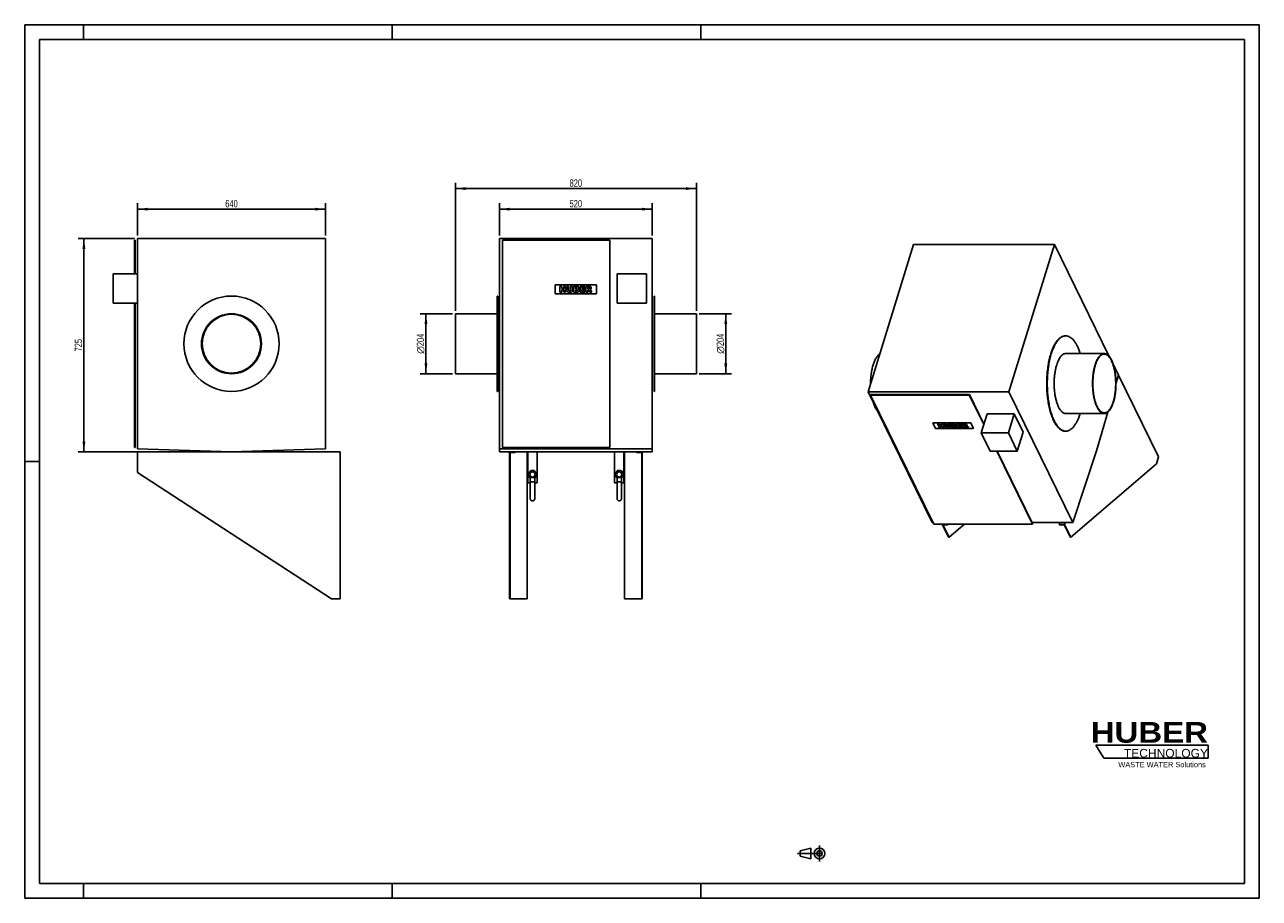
# Model space of a CAD drawing. Header units: millimetres. Extents: x 0 to 4200, y 0 to 2970.
import ezdxf

# ---------------------------------------------------------------- set-up
doc = ezdxf.new("R2010")
doc.units = ezdxf.units.MM
doc.header["$LTSCALE"] = 231
doc.linetypes.add('CENTER', pattern=[0.6, 0.375, -0.075, 0.075, -0.075])
doc.layers.get('0').update_dxf_attribs({"linetype": 'CONTINUOUS'})
for name, color, linetype in [('_2D-BEM', 7, 'CONTINUOUS'), ('_ACHSEN', 7, 'CONTINUOUS'), ('_KURVEN', 7, 'CONTINUOUS'), ('HUBER_Logo_BL0', 7, 'CONTINUOUS')]:
    doc.layers.add(name, color=color, linetype=linetype)
doc.styles.get("Standard").update_dxf_attribs({"font": 'txt', "width": 0.7})
doc.styles.add('TEXTSTYLE_2', font='ariblk.ttf')
doc.styles.add('TEXTSTYLE_3', font='arial.ttf')
doc.styles.add('TEXTSTYLE_4', font='gdt')
doc.dimstyles.new('DIMSTYLE_1', dxfattribs={"dimtxt": 25, "dimasz": 35, "dimexe": 2, "dimexo": 1, "dimtad": 1, "dimdec": 1, "dimtxsty": 'STANDARD', "dimblk": '_FILLED', "dimblk1": '_FILLED', "dimblk2": '_FILLED', "dimcen": 0.09, "dimazin": 2, "dimtp": 0.5, "dimtm": 0.5, "dimtfac": 1, "dimtdec": 1, "dimtofl": 0, "dimtmove": 0, "dimatfit": 3, "dimldrblk": '_FILLED', "dimfxl": 1, "dimtolj": 1, "dimarcsym": 0})
doc.dimstyles.new('DIMSTYLE_2', dxfattribs={"dimtxt": 25, "dimasz": 35, "dimexe": 2, "dimexo": 1, "dimtad": 1, "dimdec": 1, "dimtxsty": 'STANDARD', "dimblk": '_FILLED', "dimblk1": '_FILLED', "dimblk2": '_FILLED', "dimcen": 0.09, "dimazin": 2, "dimtp": 0.8, "dimtm": 0.8, "dimtfac": 1, "dimtdec": 1, "dimtofl": 0, "dimtmove": 0, "dimatfit": 3, "dimldrblk": '_FILLED', "dimfxl": 1, "dimtolj": 1, "dimarcsym": 0})

# ---------------------------------------------------------------- blocks, each defined once
blk = doc.blocks.new('HUBER_LOGO_BL0', base_point=(3837.5, 503.7))
at = {"layer": 'HUBER_Logo_BL0', "color": 5, "linetype": 'CONTINUOUS'}
for p, q in [((4026.4, 521), (3643.9, 521)), ((3643.9, 521), (3670.9, 476)), ((4026.4, 521), (4026.4, 476)), ((3670.9, 476), (4026.4, 476))]:
    blk.add_line(p, q, dxfattribs=at)
at = {"layer": 'HUBER_Logo_BL0', "color": 2, "linetype": 'CONTINUOUS', "attachment_point": 3, "line_spacing_factor": 0.78}
for s, insert, char_height, width, style in [('HUBER\\P\\fArial;\\H29.25;TECHNOLOGY ', (4025.4, 599.1), 70.2, 387.672, 'TEXTSTYLE_2'), ('WASTE WATER Solutions', (4018, 463.6), 18, 297.033, 'TEXTSTYLE_3')]:
    blk.add_mtext(s, dxfattribs=dict(at, insert=insert, char_height=char_height, width=width, style=style))
blk = doc.blocks.new('_FILLED')
at = {"color": 0, "linetype": 'BYBLOCK'}
blk.add_solid([(0, 0), (-1, 0.14), (-1, -0.14)], dxfattribs=at)
blk = doc.blocks.new('*D0')
at = {"layer": '_2D-BEM', "color": 2, "linetype": 'CONTINUOUS'}
for p, q in [((1455, 1987.4), (1345, 1987.4)), ((1365, 1987.4), (1365, 1885.4)), ((1365, 1783.4), (1365, 1885.4)), ((1455, 1783.4), (1345, 1783.4))]:
    blk.add_line(p, q, dxfattribs=at)
at = {"layer": '_2D-BEM', "color": 2, "linetype": 'CONTINUOUS', "xscale": 35, "yscale": 35, "zscale": 35}
for p, rotation in [((1365, 1987.4), 90), ((1365, 1783.4), 270)]:
    blk.add_blockref('_FILLED', p, dxfattribs=dict(at, rotation=rotation))
at = {"layer": '_2D-BEM', "color": 2, "linetype": 'CONTINUOUS', "insert": (1333.8, 1885.4), "char_height": 25, "width": 138.393, "attachment_point": 2, "rotation": 90, "line_spacing_factor": 0.9, "style": 'TEXTSTYLE_4'}
blk.add_mtext('{\\fgdt;n}\\ftxt;{\\W0.7;204}', dxfattribs=at)
blk = doc.blocks.new('*D1')
at = {"layer": '_2D-BEM', "color": 2, "linetype": 'CONTINUOUS'}
for p, q in [((2295, 1987.4), (2405, 1987.4)), ((2385, 1987.4), (2385, 1885.4)), ((2385, 1783.4), (2385, 1885.4)), ((2295, 1783.4), (2405, 1783.4))]:
    blk.add_line(p, q, dxfattribs=at)
at = {"layer": '_2D-BEM', "color": 2, "linetype": 'CONTINUOUS', "xscale": 35, "yscale": 35, "zscale": 35}
for p, rotation in [((2385, 1987.4), 90), ((2385, 1783.4), 270)]:
    blk.add_blockref('_FILLED', p, dxfattribs=dict(at, rotation=rotation))
at = {"layer": '_2D-BEM', "color": 2, "linetype": 'CONTINUOUS', "insert": (2353.8, 1885.4), "char_height": 25, "width": 138.393, "attachment_point": 2, "rotation": 90, "line_spacing_factor": 0.9, "style": 'TEXTSTYLE_4'}
blk.add_mtext('{\\fgdt;n}\\ftxt;{\\W0.7;204}', dxfattribs=at)
blk = doc.blocks.new('*D2')
at = {"layer": '_2D-BEM', "color": 2, "linetype": 'CONTINUOUS'}
for p, q in [((1465, 1997.4), (1465, 2432.9)), ((1465, 2412.9), (1875, 2412.9)), ((2285, 2412.9), (1875, 2412.9)), ((2285, 1997.4), (2285, 2432.9))]:
    blk.add_line(p, q, dxfattribs=at)
at = {"layer": '_2D-BEM', "color": 2, "linetype": 'CONTINUOUS', "xscale": 35, "yscale": 35, "zscale": 35, "rotation": 180}
blk.add_blockref('_FILLED', (1465, 2412.9), dxfattribs=at)
at = {"layer": '_2D-BEM', "color": 2, "linetype": 'CONTINUOUS', "xscale": 35, "yscale": 35, "zscale": 35}
blk.add_blockref('_FILLED', (2285, 2412.9), dxfattribs=at)
at = {"layer": '_2D-BEM', "color": 2, "linetype": 'CONTINUOUS', "insert": (1875, 2444.1), "char_height": 25, "width": 88.393, "attachment_point": 2, "line_spacing_factor": 0.9}
blk.add_mtext('820', dxfattribs=at)
blk = doc.blocks.new('*D3')
at = {"layer": '_2D-BEM', "color": 2, "linetype": 'CONTINUOUS'}
for p, q in [((1615, 2252.9), (1615, 2362.9)), ((2135, 2252.9), (2135, 2362.9)), ((1615, 2342.9), (1875, 2342.9)), ((2135, 2342.9), (1875, 2342.9))]:
    blk.add_line(p, q, dxfattribs=at)
at = {"layer": '_2D-BEM', "color": 2, "linetype": 'CONTINUOUS', "xscale": 35, "yscale": 35, "zscale": 35, "rotation": 180}
blk.add_blockref('_FILLED', (1615, 2342.9), dxfattribs=at)
at = {"layer": '_2D-BEM', "color": 2, "linetype": 'CONTINUOUS', "xscale": 35, "yscale": 35, "zscale": 35}
blk.add_blockref('_FILLED', (2135, 2342.9), dxfattribs=at)
at = {"layer": '_2D-BEM', "color": 2, "linetype": 'CONTINUOUS', "insert": (1875, 2374.1), "char_height": 25, "width": 85.714, "attachment_point": 2, "line_spacing_factor": 0.9}
blk.add_mtext('520', dxfattribs=at)
blk = doc.blocks.new('*D4')
at = {"layer": '_2D-BEM', "color": 2, "linetype": 'CONTINUOUS'}
for p, q in [((383.5, 2252.9), (383.5, 2362.9)), ((1023.5, 2252.9), (1023.5, 2362.9)), ((383.5, 2342.9), (703.5, 2342.9)), ((1023.5, 2342.9), (703.5, 2342.9))]:
    blk.add_line(p, q, dxfattribs=at)
at = {"layer": '_2D-BEM', "color": 2, "linetype": 'CONTINUOUS', "xscale": 35, "yscale": 35, "zscale": 35, "rotation": 180}
blk.add_blockref('_FILLED', (383.5, 2342.9), dxfattribs=at)
at = {"layer": '_2D-BEM', "color": 2, "linetype": 'CONTINUOUS', "xscale": 35, "yscale": 35, "zscale": 35}
blk.add_blockref('_FILLED', (1023.5, 2342.9), dxfattribs=at)
at = {"layer": '_2D-BEM', "color": 2, "linetype": 'CONTINUOUS', "insert": (703.5, 2374.1), "char_height": 25, "width": 88.393, "attachment_point": 2, "line_spacing_factor": 0.9}
blk.add_mtext('640', dxfattribs=at)
blk = doc.blocks.new('*D5')
at = {"layer": '_2D-BEM', "color": 2, "linetype": 'CONTINUOUS'}
for p, q in [((373.5, 2242.9), (181.5, 2242.9)), ((201.5, 2242.9), (201.5, 1880.4)), ((201.5, 1517.9), (201.5, 1880.4)), ((693.5, 1517.9), (181.5, 1517.9))]:
    blk.add_line(p, q, dxfattribs=at)
at = {"layer": '_2D-BEM', "color": 2, "linetype": 'CONTINUOUS', "xscale": 35, "yscale": 35, "zscale": 35}
for p, rotation in [((201.5, 2242.9), 90), ((201.5, 1517.9), 270)]:
    blk.add_blockref('_FILLED', p, dxfattribs=dict(at, rotation=rotation))
at = {"layer": '_2D-BEM', "color": 2, "linetype": 'CONTINUOUS', "insert": (170.3, 1880.4), "char_height": 25, "width": 85.714, "attachment_point": 2, "rotation": 90, "line_spacing_factor": 0.9}
blk.add_mtext('725', dxfattribs=at)
blk = doc.blocks.new('PROJEKTIONSMETHODE_1_BL1', base_point=(2680, 152.5))
at = {"color": 2, "linetype": 'CONTINUOUS'}
for p, q in [((2637.8, 161.7), (2674.5, 170.8)), ((2674.5, 134.2), (2674.5, 170.8)), ((2637.8, 143.3), (2637.8, 161.7)), ((2637.8, 143.3), (2674.5, 134.2))]:
    blk.add_line(p, q, dxfattribs=at)
at = {"color": 2, "linetype": 'CENTER'}
for p, q in [((2703.8, 180), (2703.8, 125)), ((2628.7, 152.5), (2731.3, 152.5))]:
    blk.add_line(p, q, dxfattribs=at)
at = {"color": 2, "linetype": 'CONTINUOUS'}
for radius in [18.3, 9.17]:
    blk.add_circle((2703.8, 152.5), radius, dxfattribs=at)

msp = doc.modelspace()

# ---------------------------------------------------------------- linework, layer by layer
at = {"color": 7, "linetype": 'CONTINUOUS'}
for p, q in [((0, 2970), (4200, 2970)), ((0, 0), (0, 2970)), ((4200, 0), (4200, 2970)), ((373.5, 2122.9), (373.5, 2237.9)), ((373.5, 2237.9), (375.5, 2237.9)), ((375.5, 2122.9), (375.5, 2237.9)), ((1625.03, 2237.9), (1625.03, 1532.9)), ((1990.03, 2237.9), (1625.03, 2237.9)), ((1990.03, 1532.9), (1990.03, 2237.9)), ((301.5, 2022.9), (301.5, 2122.9)), ((383.5, 2122.9), (301.5, 2122.9)), ((2115.03, 2122.9), (2015.03, 2122.9)), ((2015.03, 2122.9), (2015.03, 2022.9)), ((2115.03, 2022.9), (2115.03, 2122.9)), ((383.5, 2022.9), (301.5, 2022.9)), ((373.5, 1532.9), (373.5, 2022.9)), ((375.5, 1532.9), (375.5, 2022.9)), ((2015.03, 2022.9), (2115.03, 2022.9)), ((3704.75, 1811.49), (3704.76, 1811.49)), ((3704.75, 1811.48), (3704.76, 1811.49)), ((3704.76, 1811.49), (3720.93, 1778.54)), ((3720.93, 1778.54), (3857.28, 1500.68)), ((2877.26, 1710.72), (2877.74, 1712.29)), ((2877.26, 1710.72), (3092.31, 1272.48)), ((3213.44, 1710.72), (2877.26, 1710.72)), ((3213.93, 1712.29), (2877.74, 1712.29)), ((3213.44, 1710.72), (3213.93, 1712.29)), ((3262.65, 1610.44), (3213.44, 1710.72)), ((3263.14, 1612.01), (3213.93, 1712.29)), ((3273.97, 1647.07), (3254.12, 1582.84)), ((3366.08, 1647.07), (3273.97, 1647.07)), ((3366.08, 1647.07), (3346.23, 1582.84)), ((3396.58, 1584.91), (3366.08, 1647.07)), ((3254.12, 1582.84), (3284.63, 1520.67)), ((3346.23, 1582.84), (3254.12, 1582.84)), ((3376.73, 1520.67), (3346.23, 1582.84)), ((3396.58, 1584.91), (3376.73, 1520.67)), ((373.5, 1532.9), (375.5, 1532.9)), ((383.5, 1517.9), (703.5, 1517.9)), ((383.5, 1447.9), (383.5, 1517.9)), ((703.5, 1517.9), (1073.5, 1517.9)), ((1073.5, 1517.9), (1073.5, 1017.9)), ((1625.03, 1532.9), (1990.03, 1532.9)), ((1649.03, 1447.9), (1649.03, 1517.9)), ((1649.03, 1517.9), (1669.03, 1517.9)), ((1651.03, 1515.9), (1669.03, 1515.9)), ((1651.03, 1447.9), (1651.03, 1515.9)), ((1669.03, 1517.9), (1669.03, 1515.9)), ((1709.03, 1517.9), (1709.03, 1017.9)), ((2041.03, 1017.9), (2041.03, 1517.9)), ((2081.03, 1517.9), (2081.03, 1515.9)), ((2081.03, 1517.9), (2101.03, 1517.9)), ((2081.03, 1515.9), (2099.03, 1515.9)), ((2099.03, 1447.9), (2099.03, 1515.9)), ((2101.03, 1447.9), (2101.03, 1517.9)), ((3284.63, 1520.67), (3376.73, 1520.67)), ((3428.5, 1272.48), (3306.7, 1520.67)), ((3428.98, 1274.05), (3307.96, 1520.67)), ((3850.02, 1477.18), (3559.08, 1227.48)), ((3857.28, 1500.68), (3850.02, 1477.18)), ((1043.5, 1017.9), (383.5, 1447.9)), ((1649.03, 1017.9), (1649.03, 1447.9)), ((1649.03, 1447.9), (1651.03, 1447.9)), ((1651.03, 1017.9), (1651.03, 1447.9)), ((1720.03, 1430.45), (1720.03, 1415.9)), ((1720.03, 1430.45), (1735.03, 1430.45)), ((1735.03, 1430.45), (1735.03, 1415.9)), ((2015.03, 1430.45), (2015.03, 1415.9)), ((2030.03, 1430.45), (2015.03, 1430.45)), ((2030.03, 1430.45), (2030.03, 1415.9)), ((2099.03, 1017.9), (2099.03, 1447.9)), ((2099.03, 1447.9), (2101.03, 1447.9)), ((2101.03, 1017.9), (2101.03, 1447.9)), ((1720.03, 1415.9), (1720.03, 1358.4)), ((1720.03, 1415.9), (1735.03, 1415.9)), ((1735.03, 1415.9), (1735.03, 1358.4)), ((2015.03, 1415.9), (2015.03, 1358.4)), ((2030.03, 1415.9), (2015.03, 1415.9)), ((2030.03, 1415.9), (2030.03, 1358.4)), ((3092.31, 1272.48), (3428.5, 1272.48)), ((3121.41, 1270.99), (3121.87, 1272.48)), ((3142.77, 1227.48), (3121.41, 1270.99)), ((3121.41, 1270.99), (3139.83, 1270.99)), ((3123.86, 1269.75), (3140.44, 1269.75)), ((3144.61, 1227.48), (3123.86, 1269.75)), ((3139.83, 1270.99), (3140.29, 1272.48)), ((3139.83, 1270.99), (3140.44, 1269.75)), ((3140.44, 1269.75), (3141.29, 1272.48)), ((3197.04, 1272.48), (3144.61, 1227.48)), ((3428.5, 1272.48), (3428.98, 1274.05)), ((3521.23, 1277.21), (3519.31, 1270.99)), ((3519.31, 1270.99), (3519.92, 1269.75)), ((3519.31, 1270.99), (3537.73, 1270.99)), ((3519.92, 1269.75), (3536.5, 1269.75)), ((3557.24, 1227.48), (3536.5, 1269.75)), ((3537.73, 1270.99), (3539.65, 1277.21)), ((3559.08, 1227.48), (3537.73, 1270.99)), ((3142.77, 1227.48), (3144.61, 1227.48)), ((3557.24, 1227.48), (3559.08, 1227.48)), ((1073.5, 1017.9), (1043.5, 1017.9)), ((1649.03, 1017.9), (1651.03, 1017.9)), ((1709.03, 1017.9), (1651.03, 1017.9)), ((2099.03, 1017.9), (2041.03, 1017.9)), ((2099.03, 1017.9), (2101.03, 1017.9)), ((0, 0), (4200, 0))]:
    msp.add_line(p, q, dxfattribs=at)
at = {"color": 3, "linetype": 'CONTINUOUS'}
for p, q in [((0, 2970), (0, 0)), ((4200, 2970), (0, 2970)), ((200, 2970), (200, 2920)), ((1250, 2970), (1250, 2920)), ((2300, 2970), (2300, 2920)), ((4200, 2970), (4200, 0)), ((0, 1485), (50, 1485)), ((200, 0), (200, 50)), ((1250, 0), (1250, 50)), ((2300, 0), (2300, 50)), ((4200, 0), (0, 0))]:
    msp.add_line(p, q, dxfattribs=at)
at = {"color": 5, "linetype": 'CONTINUOUS'}
for p, q in [((50, 2920), (50, 50)), ((4150, 2920), (50, 2920)), ((4150, 50), (4150, 2920)), ((50, 50), (4150, 50))]:
    msp.add_line(p, q, dxfattribs=at)
at = {"color": 7, "linetype": 'CONTINUOUS'}
for centre in [(1727.53, 1358.4), (2022.53, 1358.4)]:
    msp.add_arc(centre, 7.5, 180, 360, dxfattribs=at)
at = {"layer": '_ACHSEN', "color": 7, "linetype": 'CONTINUOUS'}
for p, q in [((1023.5, 2242.9), (383.5, 2242.9)), ((383.5, 2242.9), (383.5, 1527.9)), ((1023.5, 1527.9), (1023.5, 2242.9)), ((1615.03, 2242.9), (1615.03, 1527.9)), ((1615.03, 2242.9), (2135.03, 2242.9)), ((2135.03, 2242.9), (2135.03, 1527.9)), ((3023.86, 2222.99), (2868.94, 1721.66)), ((3023.86, 2222.99), (3502.82, 2222.99)), ((3502.82, 2222.99), (3347.89, 1721.66)), ((3689.77, 1842.01), (3502.82, 2222.99)), ((1607.03, 2047.4), (1607.03, 1987.4)), ((1609.03, 2047.4), (1607.03, 2047.4)), ((1609.03, 2047.4), (1609.03, 1985.4)), ((2141.03, 2047.4), (2141.03, 1985.4)), ((2143.03, 2047.4), (2141.03, 2047.4)), ((2143.03, 2047.4), (2143.03, 1987.4)), ((1465.03, 1987.4), (1465.03, 1985.4)), ((1607.03, 1987.4), (1465.03, 1987.4)), ((1465.03, 1985.4), (1465.03, 1785.4)), ((1607.03, 1987.4), (1607.03, 1783.4)), ((1609.03, 1985.4), (1609.03, 1785.4)), ((2141.03, 1985.4), (2141.03, 1785.4)), ((2143.03, 1987.4), (2143.03, 1783.4)), ((2285.03, 1987.4), (2143.03, 1987.4)), ((2285.03, 1987.4), (2285.03, 1985.4)), ((2285.03, 1985.4), (2285.03, 1785.4)), ((3539.93, 1912.1), (3541.77, 1912.1)), ((3541.77, 1852.1), (3672.57, 1852.1)), ((3704.75, 1811.49), (3703.51, 1814.02)), ((3720.92, 1778.54), (3704.75, 1811.49)), ((1465.03, 1785.4), (1465.03, 1783.4)), ((1607.03, 1783.4), (1465.03, 1783.4)), ((1607.03, 1783.4), (1607.03, 1723.4)), ((1609.03, 1785.4), (1609.03, 1723.4)), ((2141.03, 1785.4), (2141.03, 1723.4)), ((2143.03, 1783.4), (2143.03, 1723.4)), ((2285.03, 1783.4), (2143.03, 1783.4)), ((2285.03, 1785.4), (2285.03, 1783.4)), ((3712.28, 1748.71), (3720.92, 1778.54)), ((1609.03, 1723.4), (1607.03, 1723.4)), ((2143.03, 1723.4), (2141.03, 1723.4)), ((2868.94, 1721.66), (3087.05, 1277.21)), ((2868.94, 1721.66), (3347.89, 1721.66)), ((3347.89, 1721.66), (3566, 1277.21)), ((3541.77, 1648.1), (3672.57, 1648.1)), ((3646.51, 1521.66), (3684.51, 1652.84)), ((3539.93, 1588.1), (3541.77, 1588.1)), ((383.5, 1527.9), (703.5, 1517.9)), ((703.5, 1517.9), (1023.5, 1527.9)), ((1615.03, 1527.9), (1615.03, 1517.9)), ((1615.03, 1527.9), (2135.03, 1527.9)), ((1615.03, 1517.9), (1649.03, 1517.9)), ((1669.03, 1517.9), (1711.78, 1517.9)), ((1711.78, 1517.9), (1711.78, 1412.9)), ((1711.78, 1517.9), (1743.28, 1517.9)), ((1743.28, 1517.9), (2006.78, 1517.9)), ((1743.28, 1517.9), (1743.28, 1412.9)), ((2006.78, 1517.9), (2006.78, 1412.9)), ((2038.28, 1517.9), (2006.78, 1517.9)), ((2038.28, 1517.9), (2081.03, 1517.9)), ((2038.28, 1517.9), (2038.28, 1412.9)), ((2101.03, 1517.9), (2135.03, 1517.9)), ((2135.03, 1527.9), (2135.03, 1517.9)), ((3566, 1277.21), (3646.51, 1521.66)), ((1711.78, 1412.9), (1720.03, 1412.9)), ((1735.03, 1412.9), (1743.28, 1412.9)), ((2015.03, 1412.9), (2006.78, 1412.9)), ((2038.28, 1412.9), (2030.03, 1412.9)), ((3087.05, 1277.21), (3089.99, 1277.21)), ((3427.43, 1277.21), (3566, 1277.21))]:
    msp.add_line(p, q, dxfattribs=at)
for centre, radius, start, end in [((703.5, 1885.4), 162, 90, 270), ((703.5, 1885.4), 162, 270, 90), ((703.5, 1885.4), 102, 90, 270), ((703.5, 1885.4), 100, 90, 270), ((703.5, 1885.4), 102, 270, 90), ((703.5, 1885.4), 100, 270, 90), ((3541.78, 1887.47), 24.63, 90.00324, 94.27466), ((3541.78, 1612.73), 24.63, 265.72846, 269.99676), ((1727.53, 1440.9), 14, 90, 237.58992), ((1727.53, 1440.9), 9, 90, 270), ((1727.53, 1440.9), 14, 302.41008, 90), ((1727.53, 1440.9), 9, 270, 90), ((2022.53, 1440.9), 14, 90, 237.59688), ((2022.53, 1440.9), 9, 90, 270), ((2022.53, 1440.9), 14, 302.40312, 90), ((2022.53, 1440.9), 9, 270, 90)]:
    msp.add_arc(centre, radius, start, end, dxfattribs=at)
for points, knots in [([(3490.52, 1850.8), (3491.93, 1855.39), (3494.93, 1864.12), (3500.16, 1876.29), (3505.89, 1886.89), (3512.05, 1895.8), (3518.59, 1902.91), (3525.45, 1908.13), (3531.52, 1910.87), (3536.35, 1911.93), (3538.75, 1912.1), (3539.93, 1912.1)], [0, 0, 0, 0, 0.1727604, 0.3318194, 0.476262, 0.6057285, 0.7206206, 0.8224004, 0.9139514, 0.9573473, 1, 1, 1, 1]), ([(3492.36, 1850.8), (3493.73, 1855.25), (3496.63, 1863.72), (3501.67, 1875.57), (3507.18, 1885.95), (3513.1, 1894.76), (3519.38, 1901.89), (3525.97, 1907.27), (3532.82, 1910.79), (3537.61, 1911.86), (3539.94, 1912.03)], [0, 0, 0, 0, 0.171171, 0.3292559, 0.473385, 0.6031763, 0.7189085, 0.8217716, 0.9141788, 1, 1, 1, 1]), ([(3541.77, 1912.1), (3542.95, 1912.1), (3545.31, 1911.93), (3550.09, 1910.9), (3556.09, 1908.23), (3562.87, 1903.13), (3569.35, 1896.17), (3575.46, 1887.46), (3581.15, 1877.09), (3586.37, 1865.17), (3589.36, 1856.61), (3590.78, 1852.12)], [0, 0, 0, 0, 0.0428652, 0.0864605, 0.17833, 0.2802772, 0.395178, 0.5245168, 0.6687337, 0.8275158, 1, 1, 1, 1]), ([(2886.18, 1813.5), (2887.49, 1817.75), (2889.68, 1823.85), (2893.23, 1831.41), (2895.98, 1836.31), (2898.88, 1840.61), (2902.74, 1845.27), (2906.08, 1848.15), (2908.45, 1849.54)], [0, 0, 0, 0, 0.3090025, 0.4492235, 0.5793234, 0.6991562, 0.8088676, 1, 1, 1, 1]), ([(3490.52, 1850.8), (3488.61, 1844.63), (3485.2, 1831.71), (3481.33, 1811.48), (3478.59, 1790.06), (3477.02, 1767.86), (3476.67, 1745.31), (3477.54, 1722.86), (3479.61, 1700.94), (3482.84, 1679.97), (3487.16, 1660.37), (3492.5, 1642.49), (3498.75, 1626.7), (3505.79, 1613.26), (3513.5, 1602.43), (3520.66, 1595.48), (3526.62, 1591.61), (3531.01, 1589.59), (3535.45, 1588.37), (3538.45, 1588.1), (3539.93, 1588.1)], [0, 0, 0, 0, 0.0673908, 0.1394038, 0.2149392, 0.2927857, 0.3716636, 0.4502633, 0.5272831, 0.6014674, 0.6716469, 0.7367827, 0.7960203, 0.8487614, 0.8947725, 0.9343593, 0.9520917, 0.9687246, 0.984569, 1, 1, 1, 1]), ([(3492.36, 1850.8), (3490.48, 1844.72), (3487.11, 1831.97), (3483.27, 1812.03), (3480.52, 1790.91), (3478.92, 1769.02), (3478.5, 1746.78), (3479.27, 1724.59), (3481.22, 1702.89), (3484.3, 1682.08), (3488.46, 1662.56), (3493.61, 1644.69), (3499.66, 1628.8), (3506.5, 1615.18), (3514.01, 1604.06), (3521, 1596.78), (3526.84, 1592.57), (3531.14, 1590.29), (3535.5, 1588.77), (3538.48, 1588.28), (3539.94, 1588.17)], [0, 0, 0, 0, 0.0669109, 0.1383671, 0.2133065, 0.2905598, 0.3688906, 0.4470319, 0.5237223, 0.5977413, 0.6679473, 0.7333184, 0.7930024, 0.8463811, 0.8931669, 0.9335553, 0.9516371, 0.9685446, 0.9845521, 1, 1, 1, 1]), ([(3510.66, 1813.5), (3511.55, 1816.39), (3513.44, 1821.89), (3516.73, 1829.55), (3520.34, 1836.23), (3524.22, 1841.84), (3528.34, 1846.31), (3532.66, 1849.6), (3537.15, 1851.63), (3540.27, 1852.1), (3541.77, 1852.1)], [0, 0, 0, 0, 0.1727977, 0.3318911, 0.4763649, 0.6058593, 0.7207763, 0.8225781, 0.9141488, 1, 1, 1, 1]), ([(3641.45, 1813.5), (3642.34, 1816.39), (3644.23, 1821.89), (3647.53, 1829.55), (3651.13, 1836.23), (3655.01, 1841.84), (3659.13, 1846.31), (3663.45, 1849.6), (3667.94, 1851.63), (3671.06, 1852.1), (3672.57, 1852.1)], [0, 0, 0, 0, 0.1727977, 0.3318911, 0.4763649, 0.6058593, 0.7207763, 0.8225781, 0.9141488, 1, 1, 1, 1]), ([(3642.06, 1812.26), (3642.94, 1815.09), (3644.79, 1820.48), (3648.02, 1828), (3651.55, 1834.54), (3655.36, 1840.04), (3659.39, 1844.43), (3663.63, 1847.65), (3668.03, 1849.64), (3671.09, 1850.1), (3672.57, 1850.1)], [0, 0, 0, 0, 0.1727977, 0.3318911, 0.4763649, 0.6058593, 0.7207763, 0.8225781, 0.9141488, 1, 1, 1, 1]), ([(3672.57, 1852.1), (3673.5, 1852.1), (3675.39, 1851.93), (3679.21, 1850.88), (3682.9, 1848.77), (3686.3, 1845.89), (3689.87, 1842.15), (3694.07, 1836.26), (3698.5, 1827.8), (3702.43, 1817.85), (3705.79, 1806.6), (3708.51, 1794.25), (3710.55, 1781.05), (3711.85, 1767.25), (3712.4, 1753.11), (3712.18, 1738.92), (3711.19, 1724.94), (3709.46, 1711.45), (3707.03, 1698.72), (3704.88, 1690.58), (3703.68, 1686.7)], [0, 0, 0, 0, 0.0154314, 0.0312763, 0.065553, 0.0846234, 0.1051994, 0.151212, 0.2039547, 0.2631941, 0.328332, 0.3985136, 0.4727003, 0.5497225, 0.6283247, 0.7072051, 0.7850541, 0.8605918, 0.9326071, 1, 1, 1, 1]), ([(3672.57, 1850.1), (3673.48, 1850.1), (3675.33, 1849.93), (3679.08, 1848.9), (3682.7, 1846.84), (3686.04, 1844.01), (3689.54, 1840.34), (3693.64, 1834.57), (3697.99, 1826.28), (3701.84, 1816.52), (3705.14, 1805.49), (3707.81, 1793.39), (3709.8, 1780.45), (3711.08, 1766.91), (3711.62, 1753.05), (3711.4, 1739.14), (3710.43, 1725.44), (3708.74, 1712.21), (3706.35, 1699.72), (3704.25, 1691.75), (3703.07, 1687.94)], [0, 0, 0, 0, 0.0154314, 0.0312763, 0.065553, 0.0846234, 0.1051994, 0.151212, 0.2039547, 0.2631941, 0.328332, 0.3985136, 0.4727003, 0.5497225, 0.6283247, 0.7072051, 0.7850541, 0.8605918, 0.9326071, 1, 1, 1, 1]), ([(2886.18, 1813.5), (2884.72, 1808.79), (2882.19, 1798.84), (2879.53, 1783.21), (2877.91, 1766.65), (2877.56, 1755.35), (2877.58, 1749.63)], [0, 0, 0, 0, 0.2288668, 0.4756262, 0.7347102, 1, 1, 1, 1]), ([(3510.66, 1813.5), (3509.46, 1809.62), (3507.31, 1801.49), (3504.88, 1788.75), (3503.15, 1775.26), (3502.16, 1761.28), (3501.94, 1747.09), (3502.49, 1732.95), (3503.79, 1719.15), (3505.83, 1705.95), (3508.55, 1693.6), (3511.91, 1682.35), (3515.84, 1672.4), (3520.27, 1663.94), (3524.47, 1658.05), (3528.04, 1654.31), (3531.44, 1651.43), (3535.13, 1649.32), (3538.95, 1648.27), (3540.84, 1648.1), (3541.77, 1648.1)], [0, 0, 0, 0, 0.0673929, 0.1394082, 0.2149459, 0.2927949, 0.3716753, 0.4502775, 0.5272997, 0.6014864, 0.671668, 0.7368059, 0.7960453, 0.848788, 0.8948006, 0.9153766, 0.934447, 0.9687237, 0.9845686, 1, 1, 1, 1]), ([(3641.45, 1813.5), (3640.25, 1809.62), (3638.1, 1801.49), (3635.67, 1788.75), (3633.94, 1775.26), (3632.95, 1761.28), (3632.73, 1747.09), (3633.28, 1732.95), (3634.58, 1719.15), (3636.62, 1705.95), (3639.34, 1693.6), (3642.7, 1682.35), (3646.63, 1672.4), (3651.06, 1663.94), (3655.26, 1658.05), (3658.83, 1654.31), (3662.23, 1651.43), (3665.92, 1649.32), (3669.74, 1648.27), (3671.64, 1648.1), (3672.57, 1648.1)], [0, 0, 0, 0, 0.0673929, 0.1394082, 0.2149459, 0.2927949, 0.3716753, 0.4502775, 0.5272997, 0.6014864, 0.671668, 0.7368059, 0.7960453, 0.848788, 0.8948006, 0.9153766, 0.934447, 0.9687237, 0.9845686, 1, 1, 1, 1]), ([(3642.06, 1812.26), (3640.89, 1808.46), (3638.78, 1800.48), (3636.39, 1787.99), (3634.7, 1774.77), (3633.73, 1761.06), (3633.51, 1747.15), (3634.05, 1733.29), (3635.33, 1719.75), (3637.32, 1706.81), (3639.99, 1694.71), (3643.29, 1683.68), (3647.14, 1673.92), (3651.49, 1665.63), (3655.6, 1659.86), (3659.1, 1656.19), (3662.44, 1653.36), (3666.05, 1651.3), (3669.8, 1650.27), (3671.65, 1650.1), (3672.57, 1650.1)], [0, 0, 0, 0, 0.0673929, 0.1394082, 0.2149459, 0.2927949, 0.3716753, 0.4502775, 0.5272997, 0.6014864, 0.671668, 0.7368059, 0.7960453, 0.848788, 0.8948006, 0.9153766, 0.934447, 0.9687237, 0.9845686, 1, 1, 1, 1]), ([(2886.34, 1686.17), (2887.24, 1683.33), (2889.12, 1677.92), (2892.39, 1670.38), (2895.97, 1663.8), (2898.68, 1659.91), (2900.08, 1658.17)], [0, 0, 0, 0, 0.2850456, 0.5475446, 0.7860462, 1, 1, 1, 1]), ([(3672.57, 1650.1), (3674.04, 1650.1), (3677.1, 1650.56), (3681.5, 1652.55), (3685.74, 1655.77), (3689.77, 1660.16), (3693.58, 1665.66), (3697.11, 1672.21), (3700.34, 1679.72), (3702.19, 1685.11), (3703.07, 1687.94)], [0, 0, 0, 0, 0.0858512, 0.1774219, 0.2792237, 0.3941407, 0.5236351, 0.6681089, 0.8272023, 1, 1, 1, 1]), ([(3672.57, 1648.1), (3674.07, 1648.1), (3677.19, 1648.57), (3681.68, 1650.6), (3686, 1653.89), (3690.12, 1658.36), (3694, 1663.97), (3697.61, 1670.65), (3700.9, 1678.31), (3702.79, 1683.81), (3703.68, 1686.7)], [0, 0, 0, 0, 0.0858512, 0.1774219, 0.2792237, 0.3941407, 0.5236351, 0.6681089, 0.8272023, 1, 1, 1, 1]), ([(3541.77, 1588.1), (3542.95, 1588.1), (3545.31, 1588.27), (3550.09, 1589.3), (3556.09, 1591.97), (3562.87, 1597.08), (3569.35, 1604.03), (3575.46, 1612.74), (3581.16, 1623.12), (3586.37, 1635.04), (3589.36, 1643.59), (3590.78, 1648.09)], [0, 0, 0, 0, 0.0428647, 0.0864595, 0.1783283, 0.2802751, 0.3951758, 0.5245148, 0.6687321, 0.8275147, 1, 1, 1, 1])]:
    msp.add_open_spline(points, degree=3, knots=knots, dxfattribs=at)
at = {"layer": '_KURVEN', "color": 4, "linetype": 'CONTINUOUS'}
for p, q in [((1805.03, 2085.4), (1805.03, 2055.4)), ((1945.03, 2085.4), (1805.03, 2085.4)), ((1820.94, 2080.4), (1820.94, 2060.4)), ((1827.12, 2080.4), (1820.94, 2080.4)), ((1820.94, 2060.4), (1827.12, 2060.4)), ((1827.12, 2073.4), (1827.12, 2080.4)), ((1833.87, 2073.4), (1827.12, 2073.4)), ((1827.12, 2060.4), (1827.12, 2068.49)), ((1827.12, 2068.49), (1833.87, 2068.49)), ((1840.08, 2080.4), (1833.87, 2080.4)), ((1833.87, 2080.4), (1833.87, 2073.4)), ((1833.87, 2068.49), (1833.87, 2060.4)), ((1833.87, 2060.4), (1840.08, 2060.4)), ((1840.08, 2060.4), (1840.08, 2080.4)), ((1850.37, 2080.4), (1844.2, 2080.4)), ((1844.2, 2080.4), (1844.2, 2068.47)), ((1850.37, 2068.19), (1850.37, 2080.4)), ((1857.2, 2080.4), (1857.2, 2068.19)), ((1863.37, 2080.4), (1857.2, 2080.4)), ((1863.37, 2068.47), (1863.37, 2080.4)), ((1867.48, 2080.4), (1867.48, 2060.4)), ((1879.04, 2080.4), (1867.48, 2080.4)), ((1867.48, 2060.4), (1878.14, 2060.4)), ((1873.71, 2072.55), (1873.71, 2076.35)), ((1873.71, 2076.35), (1876.44, 2076.35)), ((1876.4, 2072.55), (1873.71, 2072.55)), ((1873.71, 2064.7), (1873.71, 2068.75)), ((1873.71, 2068.75), (1876.85, 2068.75)), ((1876.86, 2064.7), (1873.71, 2064.7)), ((1889.18, 2080.4), (1889.18, 2060.4)), ((1905.74, 2080.4), (1889.18, 2080.4)), ((1889.18, 2060.4), (1906.04, 2060.4)), ((1895.37, 2072.95), (1895.37, 2076.13)), ((1895.37, 2076.13), (1905.74, 2076.13)), ((1904.99, 2072.95), (1895.37, 2072.95)), ((1895.37, 2064.93), (1895.37, 2068.87)), ((1895.37, 2068.87), (1904.99, 2068.87)), ((1906.04, 2064.93), (1895.37, 2064.93)), ((1904.99, 2068.87), (1904.99, 2072.95)), ((1905.74, 2076.13), (1905.74, 2080.4)), ((1906.04, 2060.4), (1906.04, 2064.93)), ((1919.75, 2080.4), (1909.45, 2080.4)), ((1909.45, 2080.4), (1909.45, 2060.4)), ((1909.45, 2060.4), (1915.66, 2060.4)), ((1915.66, 2076.36), (1918.38, 2076.36)), ((1915.66, 2072.29), (1915.66, 2076.36)), ((1918.27, 2072.29), (1915.66, 2072.29)), ((1915.66, 2060.4), (1915.66, 2068.52)), ((1915.66, 2068.52), (1916.21, 2068.52)), ((1918.84, 2066.51), (1922.14, 2060.4)), ((1922.14, 2060.4), (1929.13, 2060.4)), ((1929.13, 2060.4), (1926.13, 2066.18)), ((1945.03, 2055.4), (1945.03, 2085.4)), ((1805.03, 2055.4), (1945.03, 2055.4)), ((3218.51, 1615.92), (3089.57, 1615.92)), ((3089.57, 1615.92), (3098.72, 1597.28)), ((3098.72, 1597.28), (3227.67, 1597.28)), ((3105.74, 1612.82), (3111.84, 1600.38)), ((3111.43, 1612.82), (3105.74, 1612.82)), ((3113.57, 1608.47), (3111.43, 1612.82)), ((3111.84, 1600.38), (3117.54, 1600.38)), ((3119.79, 1608.47), (3113.57, 1608.47)), ((3117.54, 1600.38), (3115.07, 1605.41)), ((3115.07, 1605.41), (3121.29, 1605.41)), ((3117.65, 1612.82), (3119.79, 1608.47)), ((3123.37, 1612.82), (3117.65, 1612.82)), ((3121.29, 1605.41), (3123.76, 1600.38)), ((3129.47, 1600.38), (3123.37, 1612.82)), ((3123.76, 1600.38), (3129.47, 1600.38)), ((3132.85, 1612.82), (3127.17, 1612.82)), ((3127.17, 1612.82), (3130.8, 1605.4)), ((3136.57, 1605.23), (3132.85, 1612.82)), ((3139.14, 1612.82), (3142.87, 1605.23)), ((3144.82, 1612.82), (3139.14, 1612.82)), ((3148.46, 1605.4), (3144.82, 1612.82)), ((3148.6, 1612.82), (3154.7, 1600.38)), ((3159.26, 1612.82), (3148.6, 1612.82)), ((3154.7, 1600.38), (3164.53, 1600.38)), ((3156.74, 1607.94), (3155.58, 1610.3)), ((3155.58, 1610.3), (3158.1, 1610.3)), ((3159.21, 1607.94), (3156.74, 1607.94)), ((3159.14, 1603.06), (3157.9, 1605.57)), ((3157.9, 1605.57), (3160.79, 1605.57)), ((3162.04, 1603.06), (3159.14, 1603.06)), ((3183.85, 1612.82), (3168.6, 1612.82)), ((3168.6, 1612.82), (3174.7, 1600.38)), ((3174.7, 1600.38), (3190.23, 1600.38)), ((3176.57, 1608.19), (3175.6, 1610.16)), ((3175.6, 1610.16), (3185.15, 1610.16)), ((3185.43, 1608.19), (3176.57, 1608.19)), ((3177.82, 1605.65), (3186.68, 1605.65)), ((3179.02, 1603.2), (3177.82, 1605.65)), ((3188.85, 1603.2), (3179.02, 1603.2)), ((3185.15, 1610.16), (3183.85, 1612.82)), ((3186.68, 1605.65), (3185.43, 1608.19)), ((3196.76, 1612.82), (3187.27, 1612.82)), ((3187.27, 1612.82), (3193.37, 1600.38)), ((3190.23, 1600.38), (3188.85, 1603.2)), ((3193.37, 1600.38), (3199.09, 1600.38)), ((3194.22, 1610.31), (3196.72, 1610.31)), ((3195.46, 1607.78), (3194.22, 1610.31)), ((3197.86, 1607.78), (3195.46, 1607.78)), ((3199.09, 1600.38), (3196.61, 1605.43)), ((3196.61, 1605.43), (3197.11, 1605.43)), ((3200.15, 1604.18), (3205.06, 1600.38)), ((3205.06, 1600.38), (3211.49, 1600.38)), ((3211.49, 1600.38), (3206.96, 1603.98)), ((3227.67, 1597.28), (3218.51, 1615.92))]:
    msp.add_line(p, q, dxfattribs=at)
for points in [[(1844.77, 2065.09), (1844.39, 2066.37), (1844.2, 2067.49), (1844.2, 2068.47)], [(1846.09, 2062.79), (1845.44, 2063.54), (1845.01, 2064.3), (1844.77, 2065.09)], [(1848.21, 2061.06), (1847.43, 2061.48), (1846.73, 2062.05), (1846.09, 2062.79)], [(1851.09, 2060.26), (1849.95, 2060.4), (1848.98, 2060.66), (1848.21, 2061.06)], [(1850.37, 2068.19), (1850.37, 2067.1), (1850.67, 2066.25), (1851.27, 2065.64)], [(1854.28, 2060.06), (1853.3, 2060.06), (1852.24, 2060.13), (1851.09, 2060.26)], [(1851.27, 2065.64), (1851.87, 2065.02), (1852.71, 2064.72), (1853.79, 2064.72)], [(1853.79, 2064.72), (1854.86, 2064.72), (1855.69, 2065.02), (1856.29, 2065.62)], [(1858.6, 2060.72), (1857.41, 2060.29), (1855.96, 2060.06), (1854.28, 2060.06)], [(1856.29, 2065.62), (1856.89, 2066.22), (1857.2, 2067.08), (1857.2, 2068.19)], [(1861.08, 2062.38), (1860.29, 2061.58), (1859.47, 2061.04), (1858.6, 2060.72)], [(1862.81, 2065.13), (1862.44, 2064.08), (1861.87, 2063.17), (1861.08, 2062.38)], [(1863.37, 2068.47), (1863.37, 2067.29), (1863.18, 2066.18), (1862.81, 2065.13)], [(1876.4, 2072.55), (1877.35, 2072.55), (1878.02, 2072.72), (1878.4, 2073.04)], [(1878.4, 2075.85), (1878.02, 2076.18), (1877.37, 2076.35), (1876.44, 2076.35)], [(1879.11, 2068.2), (1878.68, 2068.56), (1877.93, 2068.75), (1876.85, 2068.75)], [(1876.86, 2064.7), (1877.93, 2064.7), (1878.68, 2064.87), (1879.11, 2065.25)], [(1880.91, 2060.67), (1879.52, 2060.48), (1878.59, 2060.4), (1878.14, 2060.4)], [(1878.98, 2074.49), (1878.98, 2075.06), (1878.79, 2075.53), (1878.4, 2075.85)], [(1878.4, 2073.04), (1878.79, 2073.37), (1878.98, 2073.86), (1878.98, 2074.49)], [(1879.04, 2080.4), (1880.97, 2080.4), (1882.44, 2079.92), (1883.48, 2078.97)], [(1879.77, 2066.78), (1879.77, 2067.37), (1879.55, 2067.85), (1879.11, 2068.2)], [(1879.11, 2065.25), (1879.55, 2065.64), (1879.77, 2066.14), (1879.77, 2066.78)], [(1883.26, 2061.32), (1882.74, 2061.03), (1881.95, 2060.81), (1880.91, 2060.67)], [(1883.93, 2072.37), (1883.44, 2071.8), (1882.71, 2071.37), (1881.77, 2071.04)], [(1881.77, 2071.04), (1883.21, 2070.68), (1884.26, 2070.1), (1884.94, 2069.25)], [(1885.24, 2063.29), (1884.75, 2062.46), (1884.09, 2061.8), (1883.26, 2061.32)], [(1883.48, 2078.97), (1884.52, 2078.01), (1885.03, 2076.82), (1885.03, 2075.42)], [(1885.03, 2075.42), (1885.03, 2074.23), (1884.67, 2073.22), (1883.93, 2072.37)], [(1884.94, 2069.25), (1885.62, 2068.41), (1885.96, 2067.36), (1885.96, 2066.09)], [(1885.96, 2066.09), (1885.96, 2065.05), (1885.72, 2064.11), (1885.24, 2063.29)], [(1917.71, 2068.04), (1917.27, 2068.35), (1916.77, 2068.52), (1916.21, 2068.52)], [(1918.84, 2066.51), (1918.41, 2067.3), (1918.05, 2067.81), (1917.71, 2068.04)], [(1918.27, 2072.29), (1918.54, 2072.29), (1919.09, 2072.38), (1919.91, 2072.56)], [(1920.68, 2075.84), (1920.27, 2076.18), (1919.49, 2076.36), (1918.38, 2076.36)], [(1919.75, 2080.4), (1921.66, 2080.4), (1923.12, 2080.23), (1924.13, 2079.91)], [(1919.91, 2072.56), (1920.31, 2072.65), (1920.64, 2072.85), (1920.9, 2073.19)], [(1921.3, 2074.35), (1921.3, 2075), (1921.09, 2075.49), (1920.68, 2075.84)], [(1920.9, 2073.19), (1921.16, 2073.52), (1921.3, 2073.92), (1921.3, 2074.35)], [(1924.83, 2070.01), (1924.31, 2069.69), (1923.59, 2069.43), (1922.66, 2069.22)], [(1922.66, 2069.22), (1923.4, 2068.97), (1923.94, 2068.72), (1924.27, 2068.48)], [(1924.13, 2079.91), (1925.14, 2079.58), (1925.95, 2078.97), (1926.57, 2078.08)], [(1924.27, 2068.48), (1924.5, 2068.31), (1924.83, 2067.97), (1925.26, 2067.42)], [(1926.79, 2071.96), (1926.32, 2071.16), (1925.66, 2070.51), (1924.83, 2070.01)], [(1925.26, 2067.42), (1925.69, 2066.89), (1925.98, 2066.48), (1926.13, 2066.18)], [(1926.57, 2078.08), (1927.19, 2077.19), (1927.5, 2076.11), (1927.5, 2074.85)], [(1927.5, 2074.85), (1927.5, 2073.73), (1927.26, 2072.77), (1926.79, 2071.96)], [(3132.36, 1603.3), (3131.62, 1604.1), (3131.1, 1604.79), (3130.8, 1605.4)], [(3134.28, 1601.87), (3133.45, 1602.33), (3132.82, 1602.81), (3132.36, 1603.3)], [(3136.76, 1600.8), (3135.92, 1601.05), (3135.09, 1601.41), (3134.28, 1601.87)], [(3136.57, 1605.23), (3136.9, 1604.55), (3137.44, 1604.02), (3138.18, 1603.64)], [(3139.66, 1600.3), (3138.56, 1600.38), (3137.59, 1600.55), (3136.76, 1600.8)], [(3138.18, 1603.64), (3138.92, 1603.26), (3139.79, 1603.07), (3140.78, 1603.07)], [(3142.66, 1600.17), (3141.75, 1600.17), (3140.75, 1600.21), (3139.66, 1600.3)], [(3140.78, 1603.07), (3141.76, 1603.07), (3142.44, 1603.26), (3142.81, 1603.63)], [(3146.43, 1600.59), (3145.46, 1600.32), (3144.2, 1600.17), (3142.66, 1600.17)], [(3142.81, 1603.63), (3143.18, 1604.01), (3143.2, 1604.54), (3142.87, 1605.23)], [(3148.21, 1601.61), (3147.72, 1601.12), (3147.13, 1600.78), (3146.43, 1600.59)], [(3148.96, 1603.33), (3148.94, 1602.67), (3148.7, 1602.11), (3148.21, 1601.61)], [(3148.46, 1605.4), (3148.82, 1604.67), (3148.98, 1603.98), (3148.96, 1603.33)], [(3160.05, 1609.99), (3159.6, 1610.2), (3158.95, 1610.3), (3158.1, 1610.3)], [(3159.21, 1607.94), (3160.09, 1607.94), (3160.66, 1608.04), (3160.91, 1608.25)], [(3159.26, 1612.82), (3161.03, 1612.82), (3162.53, 1612.52), (3163.78, 1611.93)], [(3161, 1609.14), (3160.82, 1609.5), (3160.51, 1609.79), (3160.05, 1609.99)], [(3163.04, 1605.23), (3162.53, 1605.46), (3161.78, 1605.57), (3160.79, 1605.57)], [(3160.91, 1608.25), (3161.16, 1608.45), (3161.19, 1608.75), (3161, 1609.14)], [(3162.04, 1603.06), (3163.02, 1603.06), (3163.66, 1603.17), (3163.94, 1603.4)], [(3164.08, 1604.35), (3163.9, 1604.72), (3163.55, 1605.01), (3163.04, 1605.23)], [(3163.78, 1611.93), (3165.03, 1611.33), (3165.87, 1610.59), (3166.29, 1609.72)], [(3163.94, 1603.4), (3164.23, 1603.64), (3164.27, 1603.95), (3164.08, 1604.35)], [(3167, 1600.55), (3165.78, 1600.44), (3164.95, 1600.38), (3164.53, 1600.38)], [(3166.21, 1607.83), (3165.93, 1607.47), (3165.39, 1607.2), (3164.63, 1607)], [(3164.63, 1607), (3166.06, 1606.78), (3167.2, 1606.41), (3168.09, 1605.89)], [(3166.29, 1609.72), (3166.66, 1608.98), (3166.63, 1608.36), (3166.21, 1607.83)], [(3168.96, 1600.96), (3168.57, 1600.77), (3167.91, 1600.64), (3167, 1600.55)], [(3168.09, 1605.89), (3168.97, 1605.36), (3169.61, 1604.71), (3170, 1603.92)], [(3170.18, 1602.18), (3169.98, 1601.66), (3169.58, 1601.26), (3168.96, 1600.96)], [(3170, 1603.92), (3170.31, 1603.28), (3170.37, 1602.69), (3170.18, 1602.18)], [(3199, 1609.98), (3198.52, 1610.2), (3197.75, 1610.31), (3196.72, 1610.31)], [(3196.76, 1612.82), (3198.51, 1612.82), (3199.91, 1612.71), (3200.94, 1612.51)], [(3198.65, 1605.14), (3198.14, 1605.33), (3197.63, 1605.43), (3197.11, 1605.43)], [(3197.86, 1607.78), (3198.11, 1607.78), (3198.59, 1607.83), (3199.29, 1607.94)], [(3200.15, 1604.18), (3199.52, 1604.67), (3199.03, 1604.99), (3198.65, 1605.14)], [(3200.02, 1609.06), (3199.82, 1609.46), (3199.49, 1609.76), (3199, 1609.98)], [(3199.29, 1607.94), (3199.63, 1608), (3199.87, 1608.13), (3200.01, 1608.34)], [(3200.01, 1608.34), (3200.15, 1608.54), (3200.15, 1608.79), (3200.02, 1609.06)], [(3200.94, 1612.51), (3201.97, 1612.31), (3202.9, 1611.93), (3203.74, 1611.37)], [(3204.61, 1606.36), (3204.22, 1606.16), (3203.63, 1606), (3202.84, 1605.87)], [(3202.84, 1605.87), (3203.6, 1605.71), (3204.18, 1605.56), (3204.55, 1605.41)], [(3203.74, 1611.37), (3204.58, 1610.82), (3205.2, 1610.15), (3205.59, 1609.36)], [(3204.55, 1605.41), (3204.82, 1605.3), (3205.22, 1605.09), (3205.79, 1604.75)], [(3205.8, 1607.57), (3205.62, 1607.08), (3205.21, 1606.67), (3204.61, 1606.36)], [(3205.59, 1609.36), (3205.93, 1608.67), (3205.99, 1608.08), (3205.8, 1607.57)], [(3205.79, 1604.75), (3206.34, 1604.42), (3206.73, 1604.17), (3206.96, 1603.98)]]:
    msp.add_open_spline(points, degree=3, dxfattribs=at)

# ---------------------------------------------------------------- block references
at = {"color": 2, "linetype": 'CONTINUOUS'}
msp.add_blockref('PROJEKTIONSMETHODE_1_BL1', (2680, 152.5), dxfattribs=at)
at = {"layer": 'HUBER_Logo_BL0'}
msp.add_blockref('HUBER_LOGO_BL0', (3837.5, 503.74), dxfattribs=at)

# ---------------------------------------------------------------- dimensions: what is measured, and where the dimension line sits
at = {"layer": '_2D-BEM', "color": 2, "linetype": 'CONTINUOUS'}
for base, p1, p2, picture, middle in [((2285.03, 2412.9), (1465.03, 1996.4), (2285.03, 1996.4), '*D2', (1871.46, 2412.9)), ((1023.5, 2342.9), (383.5, 2251.9), (1023.5, 2251.9), '*D4', (699.93, 2342.9)), ((2135.03, 2342.9), (1615.03, 2251.9), (2135.03, 2251.9), '*D3', (1871.46, 2342.9))]:
    dim = msp.add_linear_dim(base=base, p1=p1, p2=p2, dimstyle='DIMSTYLE_2', dxfattribs=at)
    dim.commit()
    dim.dimension.update_dxf_attribs({"geometry": picture, "text_midpoint": middle, "dimtype": 160})
dim = msp.add_linear_dim(base=(201.5, 1517.9), p1=(374.5, 2242.9), p2=(694.5, 1517.9), angle=270, dimstyle='DIMSTYLE_2', dxfattribs=at)
dim.commit()
dim.dimension.update_dxf_attribs({"geometry": '*D5', "text_midpoint": (201.5, 1876.83), "dimtype": 160})
for base, p1, p2, picture, middle in [((1365.03, 1987.4), (1456.03, 1783.4), (1456.03, 1987.4), '*D0', (1365.03, 1885.4)), ((2385.03, 1987.4), (2294.03, 1783.4), (2294.03, 1987.4), '*D1', (2385.03, 1885.4))]:
    dim = msp.add_linear_dim(base=base, p1=p1, p2=p2, angle=90, text='%%c<>', dimstyle='DIMSTYLE_1', dxfattribs=at)
    dim.commit()
    dim.dimension.update_dxf_attribs({"geometry": picture, "text_midpoint": middle, "dimtype": 160})

doc.saveas('drawing.dxf')
